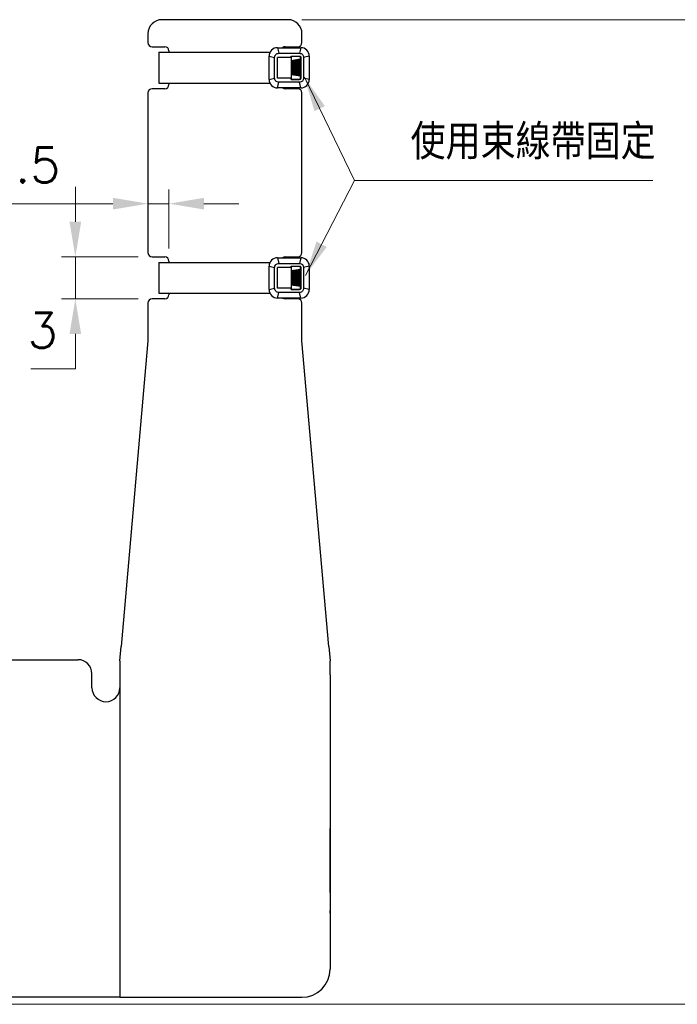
# Model space of a CAD drawing. Header units: millimetres. Extents: x 399 to 6233, y -1870 to 1602.
# Tile 149 of 256: x 5517 to 5564, y -708 to -638. Entities that reach past the tile are written whole.
import ezdxf

# ---------------------------------------------------------------- set-up
doc = ezdxf.new("R2010")
doc.units = ezdxf.units.MM
for name, color, linetype, lineweight in [('AM_0', 7, 'Continuous', 50), ('AM_5', 3, 'Continuous', 25), ('可見 (ISO)', 7, 'Continuous', 25)]:
    doc.layers.add(name, color=color, linetype=linetype, lineweight=lineweight)
doc.styles.add('尺寸標註', font='romans.shx', dxfattribs={"bigfont": 'CHINESET.SHX'})
doc.dimstyles.new('CNS1', dxfattribs={"dimtxt": 2.5, "dimasz": 2.5, "dimexe": 1, "dimexo": 1, "dimgap": 1.5, "dimtad": 1, "dimtoh": 1, "dimdec": 1, "dimdsep": 46, "dimtxsty": '尺寸標註', "dimcen": 0, "dimclrd": 2, "dimclre": 2, "dimclrt": 1, "dimadec": 0, "dimazin": 2, "dimtp": 0.1, "dimtm": 0.1, "dimtfac": 0.71, "dimtdec": 1, "dimtmove": 0, "dimatfit": 0, "dimfxl": 0, "dimlwd": 13, "dimlwe": 13, "dimarcsym": 0})
doc.dimstyles.new('CNS1$0', dxfattribs={"dimtxt": 2.5, "dimasz": 2.5, "dimexe": 1, "dimexo": 1, "dimgap": 1.5, "dimtad": 1, "dimtoh": 1, "dimdec": 1, "dimdsep": 46, "dimtxsty": '尺寸標註', "dimcen": 0, "dimclrd": 2, "dimclre": 2, "dimclrt": 1, "dimadec": 0, "dimazin": 2, "dimtp": 0.1, "dimtm": 0.1, "dimtfac": 0.71, "dimtdec": 1, "dimtmove": 0, "dimatfit": 0, "dimfxl": 0, "dimlwd": 13, "dimlwe": 13, "dimarcsym": 0})

# ---------------------------------------------------------------- blocks, each defined once
blk = doc.blocks.new('*D350')
at = {"layer": 'AM_5', "color": 2, "lineweight": 13}
for p, q in [((5537.059, -638.021), (5569.928, -638.021)), ((5568.928, -705.803), (5568.928, -640.521)), ((5504.059, -708.303), (5569.928, -708.303))]:
    blk.add_line(p, q, dxfattribs=at)
at = {"layer": 'AM_5', "color": 2, "lineweight": -2}
for points in [[(5568.511, -640.521), (5569.345, -640.521), (5568.928, -638.021)], [(5568.511, -705.803), (5569.345, -705.803), (5568.928, -708.303)]]:
    blk.add_solid(points, dxfattribs=at)
at = {"layer": 'Defpoints', "color": 0, "lineweight": -2}
for p in [(5536.059, -638.021), (5568.928, -638.021), (5503.059, -708.303)]:
    blk.add_point(p, dxfattribs=at)
at = {"layer": 'AM_5', "color": 1, "insert": (5566.178, -673.162), "char_height": 2.5, "attachment_point": 5, "rotation": 90, "style": '尺寸標註'}
blk.add_mtext('70.3', dxfattribs=at)
blk = doc.blocks.new('*D341')
at = {"layer": 'AM_5', "color": 2, "lineweight": 13}
for p, q in [((5520.876, -652.449), (5520.876, -649.949)), ((5525.359, -654.949), (5519.876, -654.949)), ((5520.876, -654.949), (5520.876, -657.949)), ((5525.359, -657.949), (5519.876, -657.949)), ((5520.876, -660.449), (5520.876, -662.949)), ((5520.876, -662.949), (5517.709, -662.949))]:
    blk.add_line(p, q, dxfattribs=at)
at = {"layer": 'AM_5', "color": 2, "lineweight": -2}
for points in [[(5520.459, -652.449), (5521.292, -652.449), (5520.876, -654.949)], [(5520.459, -660.449), (5521.292, -660.449), (5520.876, -657.949)]]:
    blk.add_solid(points, dxfattribs=at)
at = {"layer": 'Defpoints', "color": 0, "lineweight": -2}
for p in [(5526.359, -654.949), (5520.876, -657.949), (5526.359, -657.949)]:
    blk.add_point(p, dxfattribs=at)
at = {"layer": 'AM_5', "color": 1, "insert": (5518.542, -660.199), "char_height": 2.5, "attachment_point": 5, "style": '尺寸標註'}
blk.add_mtext('3', dxfattribs=at)
blk = doc.blocks.new('*D342')
at = {"layer": 'AM_5', "color": 2, "lineweight": 13}
for p, q in [((5526.059, -653.481), (5526.059, -650.153)), ((5527.559, -654.347), (5527.559, -650.153)), ((5523.559, -651.153), (5513.178, -651.153)), ((5527.559, -651.153), (5526.059, -651.153)), ((5530.059, -651.153), (5532.559, -651.153))]:
    blk.add_line(p, q, dxfattribs=at)
at = {"layer": 'AM_5', "color": 2, "lineweight": -2}
for points in [[(5523.559, -650.737), (5523.559, -651.57), (5526.059, -651.153)], [(5530.059, -650.737), (5530.059, -651.57), (5527.559, -651.153)]]:
    blk.add_solid(points, dxfattribs=at)
at = {"layer": 'Defpoints', "color": 0, "lineweight": -2}
for p in [(5526.059, -651.153), (5526.059, -654.481), (5527.559, -655.347)]:
    blk.add_point(p, dxfattribs=at)
at = {"layer": 'AM_5', "color": 1, "insert": (5517.118, -648.403), "char_height": 2.5, "attachment_point": 5, "style": '尺寸標註'}
blk.add_mtext('1.5', dxfattribs=at)

msp = doc.modelspace()

# ---------------------------------------------------------------- hatches: boundary and pattern name
h = msp.add_hatch()
h.set_pattern_fill('ANSI34', color=256, scale=0.01, angle=45)
h.set_pattern_definition([(90, (3901.75439, 271.85738), (-0.1905, 5e-17), []), (90, (3901.78614, 271.88913), (-0.1905, 5e-17), []), (90, (3901.81789, 271.92088), (-0.1905, 5e-17), []), (90, (3901.84964, 271.95263), (-0.1905, 5e-17), [])])
h.paths.add_polyline_path([(5536.277, -640.947), (5536.947, -640.847), (5536.947, -642.059), (5536.277, -641.959)])
h = msp.add_hatch()
h.set_pattern_fill('ANSI34', color=256, scale=0.01, angle=45)
h.set_pattern_definition([(90, (3901.75439, 256.85738), (-0.1905, 5e-17), []), (90, (3901.78614, 256.88913), (-0.1905, 5e-17), []), (90, (3901.81789, 256.92088), (-0.1905, 5e-17), []), (90, (3901.84964, 256.95263), (-0.1905, 5e-17), [])])
h.paths.add_polyline_path([(5536.277, -655.947), (5536.947, -655.847), (5536.947, -657.059), (5536.277, -656.959)])

# ---------------------------------------------------------------- linework, layer by layer
for p, q in [((5535.306, -640.018), (5536.977, -640.018)), ((5535.306, -640.018), (5535.406, -640.418)), ((5536.977, -640.018), (5536.877, -640.418)), ((5526.839, -640.347), (5526.839, -642.551)), ((5534.706, -642.289), (5534.706, -640.618)), ((5534.706, -640.618), (5535.106, -640.718)), ((5536.277, -640.718), (5535.306, -640.718)), ((5536.277, -640.718), (5536.277, -640.618)), ((5536.947, -640.847), (5536.277, -640.947)), ((5537.577, -640.618), (5537.177, -640.718)), ((5537.577, -640.618), (5537.577, -642.289)), ((5534.706, -642.289), (5535.106, -642.189)), ((5536.277, -642.189), (5535.306, -642.189)), ((5536.947, -642.059), (5536.277, -641.959)), ((5536.277, -642.289), (5536.277, -642.189)), ((5536.277, -642.289), (5536.877, -642.289)), ((5537.577, -642.289), (5537.177, -642.189)), ((5526.839, -642.551), (5534.766, -642.551)), ((5535.306, -642.889), (5535.406, -642.489)), ((5536.977, -642.889), (5535.306, -642.889)), ((5536.977, -642.889), (5536.877, -642.489)), ((5535.306, -655.018), (5536.977, -655.018)), ((5535.306, -655.018), (5535.406, -655.418)), ((5536.977, -655.018), (5536.877, -655.418)), ((5526.839, -655.347), (5526.839, -657.551)), ((5534.706, -657.289), (5534.706, -655.618)), ((5534.706, -655.618), (5535.106, -655.718)), ((5536.277, -655.718), (5535.306, -655.718)), ((5536.277, -655.718), (5536.277, -655.618)), ((5537.577, -655.618), (5537.177, -655.718)), ((5537.577, -655.618), (5537.577, -657.289)), ((5536.947, -655.847), (5536.277, -655.947)), ((5536.947, -657.059), (5536.277, -656.959)), ((5526.839, -657.551), (5534.766, -657.551)), ((5534.706, -657.289), (5535.106, -657.189)), ((5536.277, -657.189), (5535.306, -657.189)), ((5535.306, -657.889), (5535.406, -657.489)), ((5536.277, -657.289), (5536.277, -657.189)), ((5536.277, -657.289), (5536.877, -657.289)), ((5536.977, -657.889), (5536.877, -657.489)), ((5537.577, -657.289), (5537.177, -657.189)), ((5536.977, -657.889), (5535.306, -657.889))]:
    msp.add_line(p, q)
for points in [[(5526.839, -640.347), (5534.77, -640.347)], [(5535.306, -642.189), (5535.306, -640.718)], [(5526.839, -655.347), (5534.77, -655.347)], [(5535.306, -657.189), (5535.306, -655.718)]]:
    msp.add_lwpolyline(points)
for points in [[(5537.177, -640.718), (5537.177, -642.189, -0.414214), (5536.877, -642.489), (5535.406, -642.489, -0.414214), (5535.106, -642.189), (5535.106, -640.718, -0.414214), (5535.406, -640.418), (5536.877, -640.418, -0.414214)], [(5537.177, -655.718), (5537.177, -657.189, -0.414214), (5536.877, -657.489), (5535.406, -657.489, -0.414214), (5535.106, -657.189), (5535.106, -655.718, -0.414214), (5535.406, -655.418), (5536.877, -655.418, -0.414214)]]:
    msp.add_lwpolyline(points, format="xyb", close=True)
for points in [[(5536.277, -640.618), (5536.877, -640.618, -0.414214), (5536.977, -640.718), (5536.977, -642.189, -0.414214), (5536.877, -642.289)], [(5536.277, -655.618), (5536.877, -655.618, -0.414214), (5536.977, -655.718), (5536.977, -657.189, -0.414214), (5536.877, -657.289)]]:
    msp.add_lwpolyline(points, format="xyb")
for points in [[(5536.277, -640.647), (5536.277, -642.259), (5536.947, -642.259), (5536.947, -640.647)], [(5536.277, -655.647), (5536.277, -657.259), (5536.947, -657.259), (5536.947, -655.647)]]:
    msp.add_lwpolyline(points, close=True)
for centre, start, end in [((5535.306, -640.618), 90, 180), ((5536.977, -640.618), 0, 90), ((5535.306, -642.289), 180, 270), ((5536.977, -642.289), 270, 0), ((5535.306, -655.618), 90, 180), ((5536.977, -655.618), 0, 90), ((5535.306, -657.289), 180, 270), ((5536.977, -657.289), 270, 0)]:
    msp.add_arc(centre, 0.6, start, end)
at = {"layer": '可見 (ISO)'}
for p, q in [((5536.059, -638.021), (5527.059, -638.021)), ((5526.059, -639.021), (5526.059, -639.649)), ((5537.059, -639.649), (5537.059, -639.021)), ((5526.359, -639.949), (5527.259, -639.949)), ((5527.559, -640.249), (5527.559, -640.347)), ((5535.859, -639.949), (5536.759, -639.949)), ((5527.259, -642.949), (5526.359, -642.949)), ((5527.559, -642.551), (5527.559, -642.649)), ((5536.759, -642.949), (5535.859, -642.949)), ((5526.059, -643.249), (5526.059, -654.649)), ((5537.059, -654.649), (5537.059, -643.249)), ((5526.359, -654.949), (5527.259, -654.949)), ((5535.859, -654.949), (5536.759, -654.949)), ((5527.559, -655.249), (5527.559, -655.347)), ((5527.559, -657.551), (5527.559, -657.649)), ((5526.059, -658.249), (5526.059, -658.949)), ((5527.259, -657.949), (5526.359, -657.949)), ((5536.759, -657.949), (5535.859, -657.949)), ((5537.059, -658.949), (5537.059, -658.249)), ((5526.059, -658.949), (5526.059, -659.949)), ((5537.059, -659.949), (5537.059, -658.949)), ((5526.059, -659.949), (5526.059, -660.949)), ((5537.059, -660.949), (5537.059, -659.949)), ((5526.059, -660.949), (5524.146, -682.774)), ((5538.971, -682.774), (5537.059, -660.949)), ((5524.059, -683.774), (5524.146, -682.774)), ((5538.971, -682.774), (5539.059, -683.774)), ((5423.059, -683.703), (5521.059, -683.703)), ((5524.059, -683.774), (5524.059, -684.774)), ((5539.059, -684.774), (5539.059, -683.774)), ((5522.059, -685.703), (5522.059, -684.703)), ((5524.059, -684.774), (5524.059, -707.803)), ((5539.059, -684.774), (5539.059, -705.803)), ((5524.059, -685.703), (5524.059, -707.803)), ((5539.059, -688.013), (5539.079, -688.053)), ((5539.059, -688.053), (5539.079, -688.053)), ((5539.079, -688.053), (5539.079, -688.903)), ((5539.079, -688.903), (5539.079, -690.852)), ((5539.079, -690.852), (5539.079, -695.753)), ((5539.079, -698.571), (5539.079, -695.753)), ((5539.079, -700.327), (5539.079, -698.571)), ((5539.079, -700.327), (5539.079, -701.603)), ((5524.059, -707.803), (5467.539, -707.803)), ((5524.059, -707.803), (5537.059, -707.803))]:
    msp.add_line(p, q, dxfattribs=at)
for centre, radius, start, end in [((5527.059, -639.021), 1, 90, 180), ((5536.059, -639.021), 1, 0, 90), ((5526.359, -639.649), 0.3, 180, 270), ((5527.259, -640.249), 0.3, 0, 90), ((5535.859, -640.249), 0.3, 90, 129.5522), ((5536.759, -639.649), 0.3, 270, 0), ((5526.359, -643.249), 0.3, 90, 180), ((5527.259, -642.649), 0.3, 270, 0), ((5535.859, -642.649), 0.3, 232.97349, 270), ((5536.759, -643.249), 0.3, 0, 90), ((5526.359, -654.649), 0.3, 180, 270), ((5527.259, -655.249), 0.3, 0, 90), ((5535.859, -655.249), 0.3, 90, 129.5522), ((5536.759, -654.649), 0.3, 270, 0), ((5527.259, -657.649), 0.3, 270, 0), ((5526.359, -658.249), 0.3, 90, 180), ((5535.859, -657.649), 0.3, 232.97349, 270), ((5536.759, -658.249), 0.3, 0, 90), ((5521.059, -684.703), 1, 0, 90), ((5523.059, -685.703), 1, 180, 0), ((5538.079, -701.603), 1, 348.52166, 0), ((5537.059, -705.803), 2, 270, 0)]:
    msp.add_arc(centre, radius, start, end, dxfattribs=at)

# ---------------------------------------------------------------- texts
at = {"layer": 'AM_0', "color": 1, "insert": (5544.813, -648.009), "char_height": 2.5, "attachment_point": 7, "style": '尺寸標註'}
msp.add_mtext('使用束線帶固定', dxfattribs=at)

# ---------------------------------------------------------------- dimensions: what is measured, and where the dimension line sits
at = {"layer": 'AM_5'}
for base, p1, p2, override, picture, middle in [((5568.928, -638.021), (5503.059, -708.303), (5536.059, -638.021), {"dimfxl": 4, "dimarcsym": 1}, '*D350', (5566.178, -673.162)), ((5520.876, -657.949), (5526.359, -654.949), (5526.359, -657.949), {"dimpost": '', "dimfxl": 4, "dimarcsym": 1}, '*D341', (5518.542, -660.199))]:
    dim = msp.add_linear_dim(base=base, p1=p1, p2=p2, angle=90, dimstyle='CNS1$0', override=override, dxfattribs=at)
    dim.commit()
    dim.dimension.update_dxf_attribs({"geometry": picture, "text_midpoint": middle})
dim = msp.add_linear_dim(base=(5526.059, -651.153), p1=(5527.559, -655.347), p2=(5526.059, -654.481), dimstyle='CNS1$0', override={"dimfxl": 4, "dimarcsym": 1}, dxfattribs=at)
dim.commit()
dim.dimension.update_dxf_attribs({"geometry": '*D342', "text_midpoint": (5517.118, -648.403)})

# ---------------------------------------------------------------- leaders
at = {"layer": 'AM_0', "annotation_type": 0, "has_hookline": 1, "hookline_direction": 0, "text_width": 17.292}
msp.add_leader([(5537.231, -642.119), (5540.813, -649.509), (5543.313, -649.509)], dimstyle='CNS1', dxfattribs=at)
at = {"layer": 'AM_0'}
msp.add_leader([(5537.308, -656.269), (5540.813, -649.509)], dimstyle='CNS1', override={"dimgap": 1.5, "dimtad": 0, "dimfxl": 4, "dimarcsym": 1}, dxfattribs=at)

doc.saveas('drawing.dxf')
